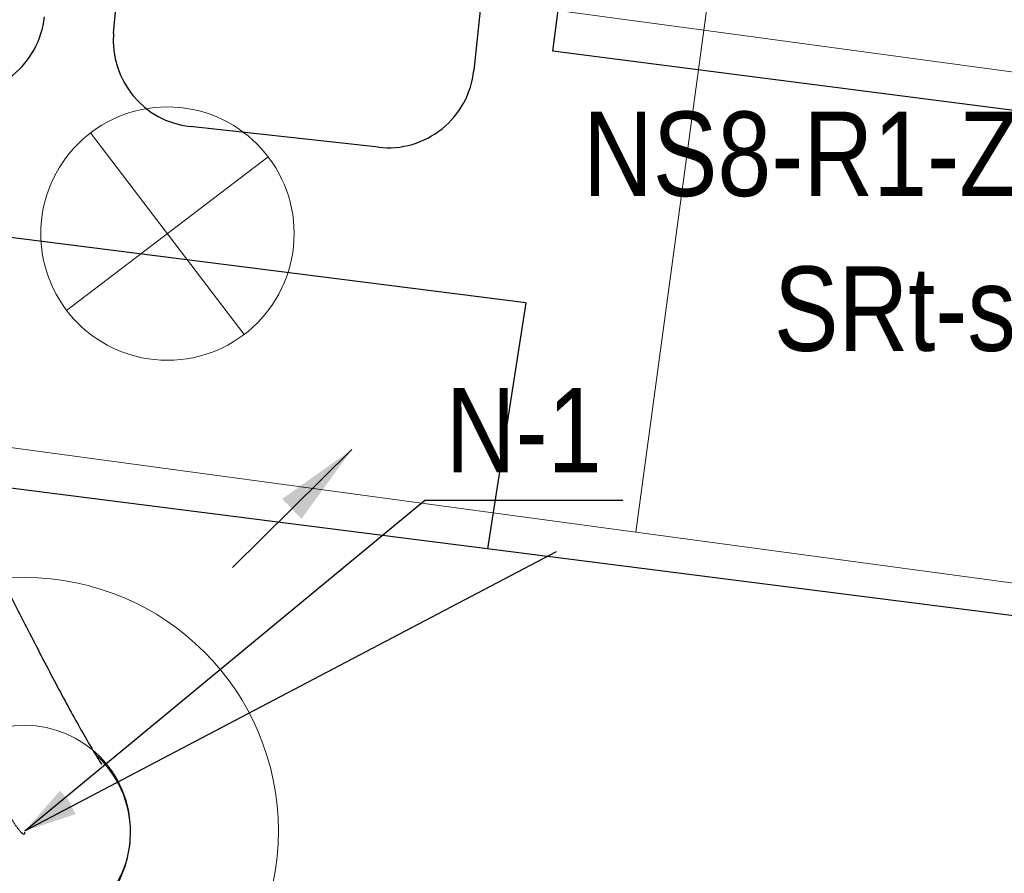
# Model space of a CAD drawing. Header units: millimetres. Extents: x -32221 to 212500, y 31663 to 93766.
# Tile 150 of 256: x 23775 to 24941, y 51485 to 52496. Entities that reach past the tile are written whole.
import ezdxf

# ---------------------------------------------------------------- set-up
doc = ezdxf.new("R2010")
doc.units = ezdxf.units.MM
doc.linetypes.add('DASHDOT', pattern=[1, 0.5, -0.25, 0, -0.25])
for name, color, linetype in [('FLUID-N', 7, 'Continuous'), ('FLUID-N-100-ARRGR', 7, 'Continuous'), ('FLUID-N-100-INF', 7, 'Continuous'), ('FLUID-N-100-NUM', 7, 'Continuous'), ('FLUID-N-SYM', 7, 'Continuous'), ('Sciany', 250, 'Continuous'), ('Wyposazenie', 250, 'Continuous')]:
    doc.layers.add(name, color=color, linetype=linetype)
for name, color, linetype, lineweight in [('kasetony', 42, 'Continuous', 5), ('lampy', 30, 'Continuous', 9), ('Nawiewniki', 5, 'Continuous', 20)]:
    doc.layers.add(name, color=color, linetype=linetype, lineweight=lineweight)
doc.styles.add('FDBES', font='simplex.shx')
doc.styles.get("Standard").update_dxf_attribs({"font": 'ARIALN.TTF'})
doc.linetypes.add('ZIGZAG', pattern='A,0.0001,-0.2,[131,ltypeshp.shx,S=0.2,R=0,X=-0.2,Y=0],-0.4,[131,ltypeshp.shx,S=0.2,R=180,X=0.2,Y=0],-0.2', length=0.8001)
doc.dimstyles.new('FDBES', dxfattribs={"dimscale": 50, "dimtxt": 4, "dimasz": 2.5, "dimexe": 0.8, "dimexo": 2, "dimgap": 1, "dimtad": 1, "dimdsep": 46, "dimtxsty": 'FDBES', "dimcen": 2.5, "dimclrd": 4, "dimclre": 5, "dimadec": 0, "dimazin": 0, "dimtfac": 1, "dimtmove": 0, "dimatfit": 3, "dimfxl": 1, "dimarcsym": 0})

# ---------------------------------------------------------------- blocks, each defined once
blk = doc.blocks.new('*U4371')
at = {"color": 14, "linetype": 'Continuous', "lineweight": -2}
for p, q in [((0, 1108.2, -535.7), (0, 1108.2, -410.7)), ((0, 1108.2, -410.7), (0, 1108.2, -285.7))]:
    blk.add_line(p, q, dxfattribs=at)
at = {"color": 14, "linetype": 'Continuous', "lineweight": -2, "extrusion": (-1, -1.83697e-16, -1.83697e-16)}
blk.add_ellipse((0, 0), major_axis=(0, 0, 125), ratio=0.988247, start_param=6.283185, end_param=7.126116, dxfattribs=at)
at = {"color": 20, "linetype": 'ZIGZAG', "lineweight": -2, "ltscale": 50}
for points, knots in [([(0, 1108.2, -285.7), (0, 1083.1, -285.5), (0, 1033, -284), (0, 933.3, -273), (0, 810.8, -245.7), (0, 668.6, -196.1), (0, 530.9, -137.4), (0, 397.2, -75.1), (0, 289.4, -22.2), (0, 207.8, 19.6), (0, 160, 44.8), (0, 125.8, 63.6), (0, 103.1, 76.6), (0, 88.5, 85.4), (0, 80.8, 90.4), (0, 80.1, 90.9), (0, 80, 91)], [0, 0, 0, 0, 75.201521, 150.403042, 300.806084, 451.209125, 601.612167, 752.015209, 902.418251, 977.619772, 1052.821293, 1090.422053, 1128.022814, 1165.623574, 1184.423954, 1203.224334, 1203.224334, 1203.224334, 1203.224334]), ([(0, 1108.2, -535.7), (0, 1076, -535.5), (0, 1011.4, -533.4), (0, 883.2, -518.8), (0, 725.8, -482.3), (0, 573.9, -427.1), (0, 455.7, -377.1), (0, 368.7, -337.7), (0, 283.1, -297.3), (0, 199.4, -256.5), (0, 131.8, -222.5), (0, 80.1, -195.7), (0, 42.9, -176), (0, 8, -157), (0, -23.6, -139), (0, -46.2, -125.3), (0, -62.3, -114.7), (0, -74.1, -106.1), (0, -87.3, -94.9), (0, -101.7, -79.2), (0, -114.8, -59.1), (0, -129.9, -15.6), (0, -119.1, 28.8), (0, -111.7, 60)], [0, 0, 0, 0, 96.767854, 193.535708, 387.071416, 580.607123, 677.374977, 774.142831, 870.910685, 967.678539, 1064.446393, 1112.83032, 1161.214247, 1209.598174, 1257.982101, 1306.366028, 1330.557991, 1354.749955, 1378.941918, 1403.133882, 1427.325845, 1451.517808, 1548.285662, 1548.285662, 1548.285662, 1548.285662]), ([(0, -111.7, 60), (0, -106, 70), (0, -92.2, 88.6), (0, -64.5, 109.7), (0, -37.8, 120.3), (0, -15.9, 124.4), (0, -5.2, 125), (0, 0, 125)], [0, 0, 0, 0, 34.64909, 69.298179, 103.947269, 121.271814, 138.596358, 138.596358, 138.596358, 138.596358])]:
    blk.add_open_spline(points, degree=3, knots=knots, dxfattribs=at)
at = {"layer": 'FLUID-N-SYM', "color": 2, "linetype": 'DASHDOT', "lineweight": -3}
blk.add_open_spline([(0, 1108.2, -410.7), (0, 880.3, -410.7), (0, 520.5, -289.4), (0, -31.2), (0, 0)], degree=3, knots=[0, 0, 0, 0, 683.607281, 1296.576671, 1296.576671, 1296.576671, 1296.576671], dxfattribs=at)
blk = doc.blocks.new('*U2840')
at = {"color": 0, "insert": (1348.2, 709.5), "char_height": 100, "width": 1600, "attachment_point": 5, "line_spacing_factor": 1.1}
blk.add_mtext('Smay\\PNS8-R1-Z-625-54-SL9010/ SRt-s-300-g-248P\\P625', dxfattribs=at)
blk.add_mtext('Smay\\PNS8-R1-Z-625-54-SL9010/ SRt-s-300-g-248P\\P625', dxfattribs=at)
blk.add_mtext('Smay\\PNS8-R1-Z-625-54-SL9010/ SRt-s-300-g-248P\\P625', dxfattribs=at)
blk.add_mtext('Smay\\PNS8-R1-Z-625-54-SL9010/ SRt-s-300-g-248P\\P625', dxfattribs=at)
blk.add_mtext('Smay\\PNS8-R1-Z-625-54-SL9010/ SRt-s-300-g-248P\\P625', dxfattribs=at)
blk.add_mtext('Smay\\PNS8-R1-Z-625-54-SL9010/ SRt-s-300-g-248P\\P625', dxfattribs=at)
blk.add_mtext('Smay\\PNS8-R1-Z-625-54-SL9010/ SRt-s-300-g-248P\\P625', dxfattribs=at)
blk.add_mtext('Smay\\PNS8-R1-Z-625-54-SL9010/ SRt-s-300-g-248P\\P625', dxfattribs=at)
blk.add_mtext('Smay\\PNS8-R1-Z-625-54-SL9010/ SRt-s-300-g-248P\\P625', dxfattribs=at)
blk.add_mtext('Smay\\PNS8-R1-Z-625-54-SL9010/ SRt-s-300-g-248P\\P625', dxfattribs=at)
blk.add_mtext('Smay\\PNS8-R1-Z-625-54-SL9010/ SRt-s-300-g-248P\\P625', dxfattribs=at)
blk.add_mtext('Smay\\PNS8-R1-Z-625-54-SL9010/ SRt-s-300-g-248P\\P625', dxfattribs=at)
blk.add_mtext('Smay\\PNS8-R1-Z-625-54-SL9010/ SRt-s-300-g-248P\\P625', dxfattribs=at)
blk.add_mtext('Smay\\PNS8-R1-Z-625-54-SL9010/ SRt-s-300-g-248P\\P625', dxfattribs=at)
blk.add_mtext('Smay\\PNS8-R1-Z-625-54-SL9010/ SRt-s-300-g-248P\\P625', dxfattribs=at)
blk.add_mtext('Smay\\PNS8-R1-Z-625-54-SL9010/ SRt-s-300-g-248P\\P625', dxfattribs=at)
blk.add_mtext('Smay\\PNS8-R1-Z-625-54-SL9010/ SRt-s-300-g-248P\\P625', dxfattribs=at)
blk.add_mtext('Smay\\PNS8-R1-Z-625-54-SL9010/ SRt-s-300-g-248P\\P625', dxfattribs=at)
blk.add_mtext('Smay\\PNS8-R1-Z-625-54-SL9010/ SRt-s-300-g-248P\\P625', dxfattribs=at)
blk.add_mtext('Smay\\PNS8-R1-Z-625-54-SL9010/ SRt-s-300-g-248P\\P625', dxfattribs=at)
blk.add_mtext('Smay\\PNS8-R1-Z-625-54-SL9010/ SRt-s-300-g-248P\\P625', dxfattribs=at)
blk.add_mtext('Smay\\PNS8-R1-Z-625-54-SL9010/ SRt-s-300-g-248P\\P625', dxfattribs=at)
blk.add_mtext('Smay\\PNS8-R1-Z-625-54-SL9010/ SRt-s-300-g-248P\\P625', dxfattribs=at)
blk.add_mtext('Smay\\PNS8-R1-Z-625-54-SL9010/ SRt-s-300-g-248P\\P625', dxfattribs=at)
blk.add_mtext('Smay\\PNS8-R1-Z-625-54-SL9010/ SRt-s-300-g-248P\\P625', dxfattribs=at)
blk.add_mtext('Smay\\PNS8-R1-Z-625-54-SL9010/ SRt-s-300-g-248P\\P625', dxfattribs=at)
blk.add_mtext('Smay\\PNS8-R1-Z-625-54-SL9010/ SRt-s-300-g-248P\\P625', dxfattribs=at)
blk.add_mtext('Smay\\PNS8-R1-Z-625-54-SL9010/ SRt-s-300-g-248P\\P625', dxfattribs=at)
blk.add_mtext('Smay\\PNS8-R1-Z-625-54-SL9010/ SRt-s-300-g-248P\\P625', dxfattribs=at)
blk.add_mtext('Smay\\PNS8-R1-Z-625-54-SL9010/ SRt-s-300-g-248P\\P625', dxfattribs=at)
blk.add_mtext('Smay\\PNS8-R1-Z-625-54-SL9010/ SRt-s-300-g-248P\\P625', dxfattribs=at)
blk.add_mtext('Smay\\PNS8-R1-Z-625-54-SL9010/ SRt-s-300-g-248P\\P625', dxfattribs=at)
blk.add_mtext('Smay\\PNS8-R1-Z-625-54-SL9010/ SRt-s-300-g-248P\\P625', dxfattribs=at)
blk.add_mtext('Smay\\PNS8-R1-Z-625-54-SL9010/ SRt-s-300-g-248P\\P625', dxfattribs=at)
blk.add_mtext('Smay\\PNS8-R1-Z-625-54-SL9010/ SRt-s-300-g-248P\\P625', dxfattribs=at)
blk.add_mtext('Smay\\PNS8-R1-Z-625-54-SL9010/ SRt-s-300-g-248P\\P625', dxfattribs=at)
blk.add_mtext('Smay\\PNS8-R1-Z-625-54-SL9010/ SRt-s-300-g-248P\\P625', dxfattribs=at)
blk.add_mtext('Smay\\PNS8-R1-Z-625-54-SL9010/ SRt-s-300-g-248P\\P625', dxfattribs=at)
blk.add_mtext('Smay\\PNS8-R1-Z-625-54-SL9010/ SRt-s-300-g-248P\\P625', dxfattribs=at)
blk.add_mtext('Smay\\PNS8-R1-Z-625-54-SL9010/ SRt-s-300-g-248P\\P625', dxfattribs=at)
blk.add_mtext('Smay\\PNS8-R1-Z-625-54-SL9010/ SRt-s-300-g-248P\\P625', dxfattribs=at)
blk.add_mtext('Smay\\PNS8-R1-Z-625-54-SL9010/ SRt-s-300-g-248P\\P625', dxfattribs=at)
at = {"color": 0}
blk.add_leader([(0, 0), (629.3, 331.1)], dimstyle='FDBES', override={"dimscale": 25, "dimclrd": 0, "dimclre": 0}, dxfattribs=at)
blk.add_leader([(0, 0), (629.3, 331.1)], dimstyle='FDBES', override={"dimscale": 25, "dimclrd": 0, "dimclre": 0}, dxfattribs=at)
blk.add_leader([(0, 0), (629.3, 331.1)], dimstyle='FDBES', override={"dimscale": 25, "dimclrd": 0, "dimclre": 0}, dxfattribs=at)
blk.add_leader([(0, 0), (629.3, 331.1)], dimstyle='FDBES', override={"dimscale": 25, "dimclrd": 0, "dimclre": 0}, dxfattribs=at)
blk.add_leader([(0, 0), (629.3, 331.1)], dimstyle='FDBES', override={"dimscale": 25, "dimclrd": 0, "dimclre": 0}, dxfattribs=at)
blk.add_leader([(0, 0), (629.3, 331.1)], dimstyle='FDBES', override={"dimscale": 25, "dimclrd": 0, "dimclre": 0}, dxfattribs=at)
blk.add_leader([(0, 0), (629.3, 331.1)], dimstyle='FDBES', override={"dimscale": 25, "dimclrd": 0, "dimclre": 0}, dxfattribs=at)
blk.add_leader([(0, 0), (629.3, 331.1)], dimstyle='FDBES', override={"dimscale": 25, "dimclrd": 0, "dimclre": 0}, dxfattribs=at)
blk.add_leader([(0, 0), (629.3, 331.1)], dimstyle='FDBES', override={"dimscale": 25, "dimclrd": 0, "dimclre": 0}, dxfattribs=at)
blk.add_leader([(0, 0), (629.3, 331.1)], dimstyle='FDBES', override={"dimscale": 25, "dimclrd": 0, "dimclre": 0}, dxfattribs=at)
blk.add_leader([(0, 0), (629.3, 331.1)], dimstyle='FDBES', override={"dimscale": 25, "dimclrd": 0, "dimclre": 0}, dxfattribs=at)
blk.add_leader([(0, 0), (629.3, 331.1)], dimstyle='FDBES', override={"dimscale": 25, "dimclrd": 0, "dimclre": 0}, dxfattribs=at)
blk.add_leader([(0, 0), (629.3, 331.1)], dimstyle='FDBES', override={"dimscale": 25, "dimclrd": 0, "dimclre": 0}, dxfattribs=at)
blk.add_leader([(0, 0), (629.3, 331.1)], dimstyle='FDBES', override={"dimscale": 25, "dimclrd": 0, "dimclre": 0}, dxfattribs=at)
blk.add_leader([(0, 0), (629.3, 331.1)], dimstyle='FDBES', override={"dimscale": 25, "dimclrd": 0, "dimclre": 0}, dxfattribs=at)
blk.add_leader([(0, 0), (629.3, 331.1)], dimstyle='FDBES', override={"dimscale": 25, "dimclrd": 0, "dimclre": 0}, dxfattribs=at)
blk.add_leader([(0, 0), (629.3, 331.1)], dimstyle='FDBES', override={"dimscale": 25, "dimclrd": 0, "dimclre": 0}, dxfattribs=at)
blk.add_leader([(0, 0), (629.3, 331.1)], dimstyle='FDBES', override={"dimscale": 25, "dimclrd": 0, "dimclre": 0}, dxfattribs=at)
blk.add_leader([(0, 0), (629.3, 331.1)], dimstyle='FDBES', override={"dimscale": 25, "dimclrd": 0, "dimclre": 0}, dxfattribs=at)
blk.add_leader([(0, 0), (629.3, 331.1)], dimstyle='FDBES', override={"dimscale": 25, "dimclrd": 0, "dimclre": 0}, dxfattribs=at)
blk.add_leader([(0, 0), (629.3, 331.1)], dimstyle='FDBES', override={"dimscale": 25, "dimclrd": 0, "dimclre": 0}, dxfattribs=at)
blk.add_leader([(0, 0), (629.3, 331.1)], dimstyle='FDBES', override={"dimscale": 25, "dimclrd": 0, "dimclre": 0}, dxfattribs=at)
blk.add_leader([(0, 0), (629.3, 331.1)], dimstyle='FDBES', override={"dimscale": 25, "dimclrd": 0, "dimclre": 0}, dxfattribs=at)
blk.add_leader([(0, 0), (629.3, 331.1)], dimstyle='FDBES', override={"dimscale": 25, "dimclrd": 0, "dimclre": 0}, dxfattribs=at)
blk.add_leader([(0, 0), (629.3, 331.1)], dimstyle='FDBES', override={"dimscale": 25, "dimclrd": 0, "dimclre": 0}, dxfattribs=at)
blk.add_leader([(0, 0), (629.3, 331.1)], dimstyle='FDBES', override={"dimscale": 25, "dimclrd": 0, "dimclre": 0}, dxfattribs=at)
blk.add_leader([(0, 0), (629.3, 331.1)], dimstyle='FDBES', override={"dimscale": 25, "dimclrd": 0, "dimclre": 0}, dxfattribs=at)
blk.add_leader([(0, 0), (629.3, 331.1)], dimstyle='FDBES', override={"dimscale": 25, "dimclrd": 0, "dimclre": 0}, dxfattribs=at)
blk.add_leader([(0, 0), (629.3, 331.1)], dimstyle='FDBES', override={"dimscale": 25, "dimclrd": 0, "dimclre": 0}, dxfattribs=at)
blk.add_leader([(0, 0), (629.3, 331.1)], dimstyle='FDBES', override={"dimscale": 25, "dimclrd": 0, "dimclre": 0}, dxfattribs=at)
blk.add_leader([(0, 0), (629.3, 331.1)], dimstyle='FDBES', override={"dimscale": 25, "dimclrd": 0, "dimclre": 0}, dxfattribs=at)
blk.add_leader([(0, 0), (629.3, 331.1)], dimstyle='FDBES', override={"dimscale": 25, "dimclrd": 0, "dimclre": 0}, dxfattribs=at)
blk.add_leader([(0, 0), (629.3, 331.1)], dimstyle='FDBES', override={"dimscale": 25, "dimclrd": 0, "dimclre": 0}, dxfattribs=at)
blk.add_leader([(0, 0), (629.3, 331.1)], dimstyle='FDBES', override={"dimscale": 25, "dimclrd": 0, "dimclre": 0}, dxfattribs=at)
blk.add_leader([(0, 0), (629.3, 331.1)], dimstyle='FDBES', override={"dimscale": 25, "dimclrd": 0, "dimclre": 0}, dxfattribs=at)
blk.add_leader([(0, 0), (629.3, 331.1)], dimstyle='FDBES', override={"dimscale": 25, "dimclrd": 0, "dimclre": 0}, dxfattribs=at)
blk.add_leader([(0, 0), (629.3, 331.1)], dimstyle='FDBES', override={"dimscale": 25, "dimclrd": 0, "dimclre": 0}, dxfattribs=at)
blk.add_leader([(0, 0), (629.3, 331.1)], dimstyle='FDBES', override={"dimscale": 25, "dimclrd": 0, "dimclre": 0}, dxfattribs=at)
blk.add_leader([(0, 0), (629.3, 331.1)], dimstyle='FDBES', override={"dimscale": 25, "dimclrd": 0, "dimclre": 0}, dxfattribs=at)
blk.add_leader([(0, 0), (629.3, 331.1)], dimstyle='FDBES', override={"dimscale": 25, "dimclrd": 0, "dimclre": 0}, dxfattribs=at)
blk.add_leader([(0, 0), (629.3, 331.1)], dimstyle='FDBES', override={"dimscale": 25, "dimclrd": 0, "dimclre": 0}, dxfattribs=at)
blk.add_leader([(0, 0), (629.3, 331.1)], dimstyle='FDBES', override={"dimscale": 25, "dimclrd": 0, "dimclre": 0}, dxfattribs=at)
blk = doc.blocks.new('*U2934')
at = {"color": 6}
blk.add_line((707.9, 391.4), (473, 391.4), dxfattribs=at)
blk.add_line((707.9, 391.4), (473, 391.4), dxfattribs=at)
blk.add_line((707.9, 391.4), (473, 391.4), dxfattribs=at)
blk.add_line((707.9, 391.4), (473, 391.4), dxfattribs=at)
blk.add_line((707.9, 391.4), (473, 391.4), dxfattribs=at)
blk.add_line((707.9, 391.4), (473, 391.4), dxfattribs=at)
blk.add_line((707.9, 391.4), (473, 391.4), dxfattribs=at)
blk.add_line((707.9, 391.4), (473, 391.4), dxfattribs=at)
blk.add_line((707.9, 391.4), (473, 391.4), dxfattribs=at)
blk.add_line((707.9, 391.4), (473, 391.4), dxfattribs=at)
blk.add_line((707.9, 391.4), (473, 391.4), dxfattribs=at)
blk.add_line((707.9, 391.4), (473, 391.4), dxfattribs=at)
blk.add_line((707.9, 391.4), (473, 391.4), dxfattribs=at)
blk.add_line((707.9, 391.4), (473, 391.4), dxfattribs=at)
blk.add_line((707.9, 391.4), (473, 391.4), dxfattribs=at)
blk.add_line((707.9, 391.4), (473, 391.4), dxfattribs=at)
blk.add_line((707.9, 391.4), (473, 391.4), dxfattribs=at)
blk.add_line((707.9, 391.4), (473, 391.4), dxfattribs=at)
blk.add_line((707.9, 391.4), (473, 391.4), dxfattribs=at)
blk.add_line((707.9, 391.4), (473, 391.4), dxfattribs=at)
blk.add_line((707.9, 391.4), (473, 391.4), dxfattribs=at)
blk.add_line((707.9, 391.4), (473, 391.4), dxfattribs=at)
blk.add_line((707.9, 391.4), (473, 391.4), dxfattribs=at)
blk.add_line((707.9, 391.4), (473, 391.4), dxfattribs=at)
blk.add_line((707.9, 391.4), (473, 391.4), dxfattribs=at)
blk.add_line((707.9, 391.4), (473, 391.4), dxfattribs=at)
blk.add_line((707.9, 391.4), (473, 391.4), dxfattribs=at)
blk.add_line((707.9, 391.4), (473, 391.4), dxfattribs=at)
blk.add_line((707.9, 391.4), (473, 391.4), dxfattribs=at)
at = {"color": 0, "insert": (590.4, 391.4), "char_height": 100, "attachment_point": 5}
blk.add_mtext('N-1\\P ', dxfattribs=at)
blk.add_mtext('N-1\\P ', dxfattribs=at)
blk.add_mtext('N-1\\P ', dxfattribs=at)
blk.add_mtext('N-1\\P ', dxfattribs=at)
blk.add_mtext('N-1\\P ', dxfattribs=at)
blk.add_mtext('N-1\\P ', dxfattribs=at)
blk.add_mtext('N-1\\P ', dxfattribs=at)
blk.add_mtext('N-1\\P ', dxfattribs=at)
blk.add_mtext('N-1\\P ', dxfattribs=at)
blk.add_mtext('N-1\\P ', dxfattribs=at)
blk.add_mtext('N-1\\P ', dxfattribs=at)
blk.add_mtext('N-1\\P ', dxfattribs=at)
blk.add_mtext('N-1\\P ', dxfattribs=at)
blk.add_mtext('N-1\\P ', dxfattribs=at)
blk.add_mtext('N-1\\P ', dxfattribs=at)
blk.add_mtext('N-1\\P ', dxfattribs=at)
blk.add_mtext('N-1\\P ', dxfattribs=at)
blk.add_mtext('N-1\\P ', dxfattribs=at)
blk.add_mtext('N-1\\P ', dxfattribs=at)
blk.add_mtext('N-1\\P ', dxfattribs=at)
blk.add_mtext('N-1\\P ', dxfattribs=at)
blk.add_mtext('N-1\\P ', dxfattribs=at)
blk.add_mtext('N-1\\P ', dxfattribs=at)
blk.add_mtext('N-1\\P ', dxfattribs=at)
blk.add_mtext('N-1\\P ', dxfattribs=at)
blk.add_mtext('N-1\\P ', dxfattribs=at)
blk.add_mtext('N-1\\P ', dxfattribs=at)
blk.add_mtext('N-1\\P ', dxfattribs=at)
blk.add_mtext('N-1\\P ', dxfattribs=at)
blk.add_leader([(0, 0), (473, 391.4)], dimstyle='FDBES', override={"dimscale": 25, "dimclrd": 256, "dimclre": 256})
blk.add_leader([(0, 0), (473, 391.4)], dimstyle='FDBES', override={"dimscale": 25, "dimclrd": 256, "dimclre": 256})
blk.add_leader([(0, 0), (473, 391.4)], dimstyle='FDBES', override={"dimscale": 25, "dimclrd": 256, "dimclre": 256})
blk.add_leader([(0, 0), (473, 391.4)], dimstyle='FDBES', override={"dimscale": 25, "dimclrd": 256, "dimclre": 256})
blk.add_leader([(0, 0), (473, 391.4)], dimstyle='FDBES', override={"dimscale": 25, "dimclrd": 256, "dimclre": 256})
blk.add_leader([(0, 0), (473, 391.4)], dimstyle='FDBES', override={"dimscale": 25, "dimclrd": 256, "dimclre": 256})
blk.add_leader([(0, 0), (473, 391.4)], dimstyle='FDBES', override={"dimscale": 25, "dimclrd": 256, "dimclre": 256})
blk.add_leader([(0, 0), (473, 391.4)], dimstyle='FDBES', override={"dimscale": 25, "dimclrd": 256, "dimclre": 256})
blk.add_leader([(0, 0), (473, 391.4)], dimstyle='FDBES', override={"dimscale": 25, "dimclrd": 256, "dimclre": 256})
blk.add_leader([(0, 0), (473, 391.4)], dimstyle='FDBES', override={"dimscale": 25, "dimclrd": 256, "dimclre": 256})
blk.add_leader([(0, 0), (473, 391.4)], dimstyle='FDBES', override={"dimscale": 25, "dimclrd": 256, "dimclre": 256})
blk.add_leader([(0, 0), (473, 391.4)], dimstyle='FDBES', override={"dimscale": 25, "dimclrd": 256, "dimclre": 256})
blk.add_leader([(0, 0), (473, 391.4)], dimstyle='FDBES', override={"dimscale": 25, "dimclrd": 256, "dimclre": 256})
blk.add_leader([(0, 0), (473, 391.4)], dimstyle='FDBES', override={"dimscale": 25, "dimclrd": 256, "dimclre": 256})
blk.add_leader([(0, 0), (473, 391.4)], dimstyle='FDBES', override={"dimscale": 25, "dimclrd": 256, "dimclre": 256})
blk.add_leader([(0, 0), (473, 391.4)], dimstyle='FDBES', override={"dimscale": 25, "dimclrd": 256, "dimclre": 256})
blk.add_leader([(0, 0), (473, 391.4)], dimstyle='FDBES', override={"dimscale": 25, "dimclrd": 256, "dimclre": 256})
blk.add_leader([(0, 0), (473, 391.4)], dimstyle='FDBES', override={"dimscale": 25, "dimclrd": 256, "dimclre": 256})
blk.add_leader([(0, 0), (473, 391.4)], dimstyle='FDBES', override={"dimscale": 25, "dimclrd": 256, "dimclre": 256})
blk.add_leader([(0, 0), (473, 391.4)], dimstyle='FDBES', override={"dimscale": 25, "dimclrd": 256, "dimclre": 256})
blk.add_leader([(0, 0), (473, 391.4)], dimstyle='FDBES', override={"dimscale": 25, "dimclrd": 256, "dimclre": 256})
blk.add_leader([(0, 0), (473, 391.4)], dimstyle='FDBES', override={"dimscale": 25, "dimclrd": 256, "dimclre": 256})
blk.add_leader([(0, 0), (473, 391.4)], dimstyle='FDBES', override={"dimscale": 25, "dimclrd": 256, "dimclre": 256})
blk.add_leader([(0, 0), (473, 391.4)], dimstyle='FDBES', override={"dimscale": 25, "dimclrd": 256, "dimclre": 256})
blk.add_leader([(0, 0), (473, 391.4)], dimstyle='FDBES', override={"dimscale": 25, "dimclrd": 256, "dimclre": 256})
blk.add_leader([(0, 0), (473, 391.4)], dimstyle='FDBES', override={"dimscale": 25, "dimclrd": 256, "dimclre": 256})
blk.add_leader([(0, 0), (473, 391.4)], dimstyle='FDBES', override={"dimscale": 25, "dimclrd": 256, "dimclre": 256})
blk.add_leader([(0, 0), (473, 391.4)], dimstyle='FDBES', override={"dimscale": 25, "dimclrd": 256, "dimclre": 256})
blk.add_leader([(0, 0), (473, 391.4)], dimstyle='FDBES', override={"dimscale": 25, "dimclrd": 256, "dimclre": 256})
blk = doc.blocks.new('*U4393')
at = {"color": 0}
blk.add_leader([(139.8, -141.4), (0, 0)], dimstyle='FDBES', override={"dimscale": 40, "dimclrd": 0}, dxfattribs=at)

msp = doc.modelspace()

# ---------------------------------------------------------------- linework, layer by layer
at = {"layer": 'kasetony'}
for p, q in [((24584.954, 52483.618), (24665.394, 53078.201)), ((24584.954, 52483.618), (24665.394, 53078.201)), ((24665.394, 53078.201), (24584.954, 52483.618)), ((23395.787, 52644.499), (24584.954, 52483.618)), ((24584.954, 52483.618), (23395.787, 52644.499)), ((24504.513, 51889.035), (24584.954, 52483.618)), ((24504.513, 51889.035), (24584.954, 52483.618)), ((24584.954, 52483.618), (24504.513, 51889.035)), ((24584.954, 52483.618), (25683.245, 52335.031)), ((25683.245, 52335.031), (24584.954, 52483.618)), ((24504.513, 51889.035), (23315.346, 52049.916)), ((23315.346, 52049.916), (24504.513, 51889.035)), ((24504.513, 51889.035), (23315.346, 52049.916)), ((25602.805, 51740.447), (24504.513, 51889.035)), ((24504.513, 51889.035), (25602.805, 51740.447)), ((25602.805, 51740.447), (24504.513, 51889.035))]:
    msp.add_line(p, q, dxfattribs=at)
at = {"layer": 'lampy'}
for p, q in [((23859.261, 52361.932), (24041.038, 52123.274)), ((24069.478, 52333.491), (23830.821, 52151.715))]:
    msp.add_line(p, q, dxfattribs=at)
msp.add_circle((23950.15, 52242.603), 150, dxfattribs=at)
at = {"layer": 'Nawiewniki'}
for radius in [300, 125]:
    msp.add_circle((23781.457, 51535.194), radius, dxfattribs=at)
at = {"layer": 'Sciany'}
for p, q in [((24406.375, 52458.658), (24444.707, 52747.79)), ((25726.69, 52289.06), (24406.375, 52458.658)), ((25849.165, 51675.568), (22811.611, 52062.391))]:
    msp.add_line(p, q, dxfattribs=at)
at = {"layer": 'Wyposazenie'}
for p, q in [((23886.48, 52479.877), (23912.73, 52781.776)), ((24343.415, 52728.058), (24312.797, 52435.807)), ((24199.919, 52344.844), (23977.125, 52369.406)), ((24374.485, 52160.45), (22805.326, 52360.277)), ((24374.485, 52160.45), (24329.179, 51869.133))]:
    msp.add_line(p, q, dxfattribs=at)
for centre, start, end in [((23702.804, 52509.86), 263.708819, 354.01904), ((23988.327, 52471.021), 175.030611, 263.708819), ((24211.122, 52446.459), 263.708819, 354.01904)]:
    msp.add_arc(centre, 102.232, start, end, dxfattribs=at)

# ---------------------------------------------------------------- block references
at = {"layer": 'FLUID-N', "color": 5, "linetype": 'Continuous', "extrusion": (1, 0, -1.83697e-16), "rotation": 270}
msp.add_blockref('*U4371', (51534.045, 6962.418, 23781.413), dxfattribs=at)
at = {"layer": 'FLUID-N-100-ARRGR', "rotation": 89.99999999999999}
msp.add_blockref('*U4393', (24027.124, 51847.185, 6545.384), dxfattribs=at)
at = {"layer": 'FLUID-N-100-INF', "linetype": 'ByBlock'}
msp.add_blockref('*U2840', (23781.413, 51535.218, 6527.589), dxfattribs=at)
at = {"layer": 'FLUID-N-100-NUM', "linetype": 'ByBlock'}
msp.add_blockref('*U2934', (23781.413, 51535.218, 6527.589), dxfattribs=at)

doc.saveas('drawing.dxf')
